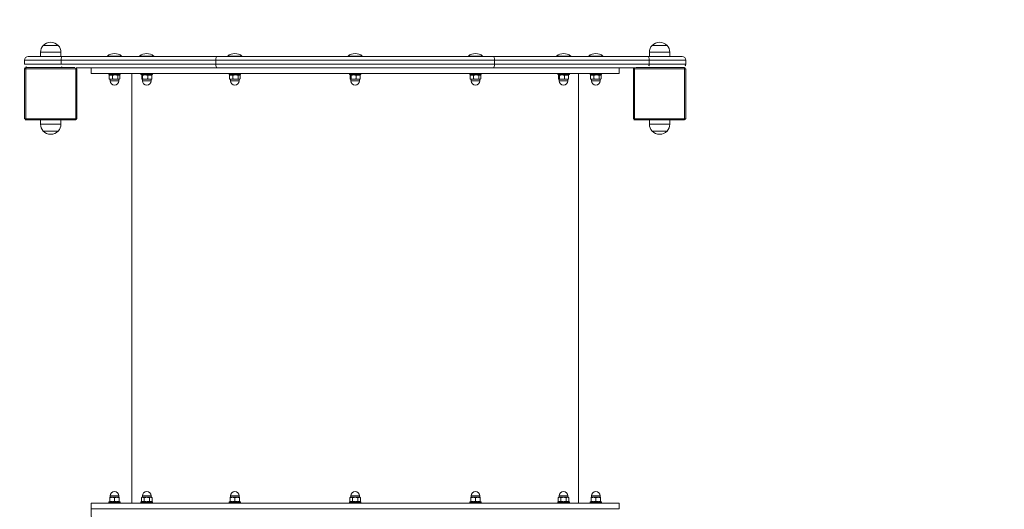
# Model space of a CAD drawing. Header units: feet. Extents: x 7493042 to 7493387, y 5986509 to 5986725.
# Tile 54 of 73: x 7493352.49 to 7493354.187, y 5986529.488 to 5986530.331. Entities that reach past the tile are written whole.
import ezdxf

# ---------------------------------------------------------------- set-up
doc = ezdxf.new("R2010")
doc.units = ezdxf.units.FT
doc.header["$MEASUREMENT"] = 0
doc.linetypes.add('ACAD_ISO03W100', pattern=[30, 12, -18])
doc.layers.add('_k_niewidoczna', color=72, linetype='CONTINUOUS', lineweight=9, plot=False)
for name, color, linetype, lineweight in [('_k_urzadzenia', 250, 'CONTINUOUS', 13), ('_k_widok', 7, 'CONTINUOUS', 18), ('_k_wymiar', 7, 'CONTINUOUS', 13)]:
    doc.layers.add(name, color=color, linetype=linetype, lineweight=lineweight)
doc.styles.add('GENERATED_STYLE_1', font='MS Gothic.ttf')

# ---------------------------------------------------------------- blocks, each defined once
blk = doc.blocks.new('3009EPZ')
at = {"layer": '_k_niewidoczna', "color": 1, "lineweight": 20, "insert": (-3.1656, -0.2128), "char_height": 0.24, "width": 11.634443, "attachment_point": 1, "line_spacing_factor": 1.55, "style": 'GENERATED_STYLE_1', "bg_fill": 2}
blk.add_mtext('\\A1;{\\f@MS Gothic|b0|i0|c238|p49;\\C256;\\P\\pi-0.24,l0.24,t0.24,1.2;^I^I3009EPZ\\P\\pi-0.96,l0.96,t0.96,1.2;^I}', dxfattribs=at)
blk = doc.blocks.new('42221')
at = {"layer": '_k_urzadzenia', "lineweight": 13}
for p, q in [((-1.6339, 1.1382), (-1.6339, 1.052)), ((-1.5457, 1.1402), (-1.6319, 1.1402)), ((-1.6319, 1.052), (-1.6319, 1.1382)), ((-1.6319, 1.1382), (-1.5457, 1.1382)), ((-1.5457, 1.1382), (-1.5457, 1.052)), ((-1.5437, 1.0535), (-1.5437, 1.1382)), ((-1.5378, 1.1401), (-1.5378, 1.077)), ((-1.5308, 1.1401), (-1.5378, 1.1401)), ((-1.5308, 1.077), (-1.5308, 1.1401)), ((-1.5248, 1.1341), (-1.5248, 1.0748)), ((-1.653, 1.0821), (-1.653, 1.1081)), ((-1.6413, 1.1126), (-1.6413, 1.0776)), ((-1.6339, 1.1126), (-1.6413, 1.1126)), ((-1.5248, 1.1126), (-1.5173, 1.1126)), ((-1.5173, 1.0776), (-1.5173, 1.1126)), ((-1.5056, 1.1081), (-1.5056, 1.0821)), ((-1.6339, 1.0776), (-1.6413, 1.0776)), ((-1.5378, 0.8103), (-1.5378, 1.077)), ((-1.5308, 1.077), (-1.5378, 1.077)), ((-1.5308, 1.077), (-1.5308, 0.8103)), ((-1.5248, 1.0776), (-1.5173, 1.0776)), ((-1.5248, 0.8081), (-1.5248, 1.0748)), ((-1.5457, 1.052), (-1.6319, 1.052)), ((-1.6319, 1.05), (-1.5457, 1.05)), ((-1.5438, 1.0514), (-1.5438, 0.8081)), ((-2.3038, 0.1151), (-2.3038, 1.0251)), ((-2.3038, 1.0251), (-2.3038, 0.1151)), ((-2.2938, 1.0251), (-2.3038, 1.0251)), ((-2.2938, 1.0251), (-2.2938, 0.1151)), ((-1.5538, 0.1151), (-1.5538, 1.0251)), ((-1.5438, 1.0251), (-1.5538, 1.0251)), ((-2.2938, 0.9946), (-2.2933, 0.9951)), ((-2.2933, 0.9951), (-2.2933, 0.9751)), ((-2.2933, 0.9951), (-2.2918, 0.9951)), ((-2.2918, 0.9951), (-2.2918, 0.9751)), ((-2.2918, 0.9924), (-2.2914, 0.9931)), ((-2.2907, 0.9931), (-2.2845, 0.9931)), ((-2.2907, 0.9851), (-2.2845, 0.9851)), ((-2.2838, 0.9891), (-2.2838, 0.9931)), ((-2.2838, 0.9926), (-2.2813, 0.9926)), ((-2.2838, 0.9811), (-2.2838, 0.9891)), ((-2.2813, 0.9776), (-2.2813, 0.9926)), ((-1.5663, 0.9926), (-1.5663, 0.9776)), ((-1.5638, 0.9926), (-1.5663, 0.9926)), ((-1.5638, 0.9931), (-1.5635, 0.9936)), ((-1.5638, 0.9931), (-1.5638, 0.9926)), ((-1.5638, 0.9926), (-1.5638, 0.9865)), ((-1.5638, 0.9865), (-1.5638, 0.9789)), ((-1.5569, 0.9942), (-1.5631, 0.9942)), ((-1.5569, 0.991), (-1.5631, 0.991)), ((-1.5558, 0.9924), (-1.5565, 0.9936)), ((-1.5558, 0.9751), (-1.5558, 0.9951)), ((-1.5543, 0.9951), (-1.5558, 0.9951)), ((-1.5543, 0.9751), (-1.5543, 0.9951)), ((-1.5538, 0.9946), (-1.5543, 0.9951)), ((-1.5239, 0.9974), (-1.5248, 0.9974)), ((-1.5239, 0.9974), (-1.5239, 0.9728)), ((-2.2938, 0.9756), (-2.2933, 0.9751)), ((-2.2933, 0.9751), (-2.2918, 0.9751)), ((-2.2918, 0.9778), (-2.2914, 0.9771)), ((-2.2907, 0.9771), (-2.2845, 0.9771)), ((-2.2838, 0.9771), (-2.2838, 0.9811)), ((-2.2838, 0.9776), (-2.2813, 0.9776)), ((-1.5638, 0.9776), (-1.5663, 0.9776)), ((-1.5638, 0.9789), (-1.5638, 0.9771)), ((-1.5638, 0.9771), (-1.5635, 0.9766)), ((-1.5569, 0.9819), (-1.5631, 0.9819)), ((-1.5569, 0.976), (-1.5631, 0.976)), ((-1.5558, 0.9778), (-1.5565, 0.9766)), ((-1.5543, 0.9751), (-1.5558, 0.9751)), ((-1.5538, 0.9756), (-1.5543, 0.9751)), ((-1.5239, 0.9728), (-1.5248, 0.9728)), ((-1.5538, 0.9551), (-2.2938, 0.9551)), ((-2.2938, 0.939), (-2.2933, 0.9395)), ((-2.2933, 0.9395), (-2.2933, 0.9195)), ((-2.2933, 0.9395), (-2.2918, 0.9395)), ((-2.2918, 0.9395), (-2.2918, 0.9195)), ((-2.2918, 0.9368), (-2.2907, 0.9387)), ((-2.2907, 0.9387), (-2.2845, 0.9387)), ((-2.2907, 0.9341), (-2.2845, 0.9341)), ((-2.2838, 0.9375), (-2.2845, 0.9387)), ((-2.2838, 0.9364), (-2.2838, 0.9375)), ((-2.2838, 0.937), (-2.2813, 0.937)), ((-2.2838, 0.9295), (-2.2838, 0.9364)), ((-2.2813, 0.922), (-2.2813, 0.937)), ((-1.5663, 0.937), (-1.5663, 0.922)), ((-1.5638, 0.937), (-1.5663, 0.937)), ((-1.5638, 0.9375), (-1.5637, 0.9376)), ((-1.5638, 0.9375), (-1.5638, 0.9346)), ((-1.5638, 0.9346), (-1.5638, 0.9267)), ((-1.5569, 0.9382), (-1.5631, 0.9382)), ((-1.5558, 0.9368), (-1.5563, 0.9376)), ((-1.5558, 0.9195), (-1.5558, 0.9395)), ((-1.5543, 0.9395), (-1.5558, 0.9395)), ((-1.5543, 0.9195), (-1.5543, 0.9395)), ((-1.5538, 0.939), (-1.5543, 0.9395)), ((-1.5239, 0.9418), (-1.5248, 0.9418)), ((-1.5239, 0.9418), (-1.5239, 0.9172)), ((-2.2938, 0.92), (-2.2933, 0.9195)), ((-2.2933, 0.9195), (-2.2918, 0.9195)), ((-2.2918, 0.9222), (-2.2907, 0.9203)), ((-2.2907, 0.9249), (-2.2845, 0.9249)), ((-2.2907, 0.9203), (-2.2845, 0.9203)), ((-2.2838, 0.9215), (-2.2845, 0.9203)), ((-2.2838, 0.9226), (-2.2838, 0.9295)), ((-2.2838, 0.9215), (-2.2838, 0.9226)), ((-2.2838, 0.922), (-2.2813, 0.922)), ((-1.5638, 0.922), (-1.5663, 0.922)), ((-1.5638, 0.9267), (-1.5638, 0.9216)), ((-1.5638, 0.9216), (-1.5638, 0.9215)), ((-1.5638, 0.9215), (-1.5637, 0.9214)), ((-1.5569, 0.9311), (-1.5631, 0.9311)), ((-1.5569, 0.9224), (-1.5631, 0.9224)), ((-1.5569, 0.9208), (-1.5631, 0.9208)), ((-1.5558, 0.9222), (-1.5563, 0.9214)), ((-1.5543, 0.9195), (-1.5558, 0.9195)), ((-1.5538, 0.92), (-1.5543, 0.9195)), ((-1.5239, 0.9172), (-1.5248, 0.9172)), ((-1.5438, 0.3321), (-1.5438, 0.8081)), ((-1.5378, 0.8103), (-1.5378, 0.3299)), ((-1.5308, 0.8103), (-1.5378, 0.8103)), ((-1.5308, 0.3299), (-1.5308, 0.8103)), ((-1.5248, 0.8081), (-1.5248, 0.3321)), ((-2.2938, 0.7871), (-2.2933, 0.7876)), ((-2.2933, 0.7876), (-2.2933, 0.7676)), ((-2.2933, 0.7876), (-2.2918, 0.7876)), ((-2.2918, 0.7876), (-2.2918, 0.7676)), ((-2.2918, 0.7849), (-2.2914, 0.7856)), ((-2.2907, 0.7856), (-2.2845, 0.7856)), ((-2.2838, 0.7816), (-2.2838, 0.7856)), ((-2.2838, 0.7851), (-2.2813, 0.7851)), ((-2.2838, 0.7736), (-2.2838, 0.7816)), ((-2.2813, 0.7701), (-2.2813, 0.7851)), ((-1.5663, 0.7851), (-1.5663, 0.7701)), ((-1.5638, 0.7851), (-1.5663, 0.7851)), ((-1.5638, 0.7856), (-1.5635, 0.7861)), ((-1.5638, 0.7856), (-1.5638, 0.7851)), ((-1.5638, 0.7851), (-1.5638, 0.779)), ((-1.5569, 0.7867), (-1.5631, 0.7867)), ((-1.5569, 0.7835), (-1.5631, 0.7835)), ((-1.5558, 0.7849), (-1.5565, 0.7861)), ((-1.5558, 0.7676), (-1.5558, 0.7876)), ((-1.5543, 0.7876), (-1.5558, 0.7876)), ((-1.5543, 0.7676), (-1.5543, 0.7876)), ((-1.5538, 0.7871), (-1.5543, 0.7876)), ((-1.5239, 0.7899), (-1.5248, 0.7899)), ((-1.5239, 0.7899), (-1.5239, 0.7653)), ((-2.2938, 0.7681), (-2.2933, 0.7676)), ((-2.2933, 0.7676), (-2.2918, 0.7676)), ((-2.2918, 0.7703), (-2.2914, 0.7696)), ((-2.2907, 0.7776), (-2.2845, 0.7776)), ((-2.2907, 0.7696), (-2.2845, 0.7696)), ((-2.2838, 0.7696), (-2.2838, 0.7736)), ((-2.2838, 0.7701), (-2.2813, 0.7701)), ((-1.5638, 0.7701), (-1.5663, 0.7701)), ((-1.5638, 0.779), (-1.5638, 0.7714)), ((-1.5638, 0.7714), (-1.5638, 0.7696)), ((-1.5638, 0.7696), (-1.5635, 0.7691)), ((-1.5569, 0.7744), (-1.5631, 0.7744)), ((-1.5569, 0.7685), (-1.5631, 0.7685)), ((-1.5558, 0.7703), (-1.5565, 0.7691)), ((-1.5543, 0.7676), (-1.5558, 0.7676)), ((-1.5538, 0.7681), (-1.5543, 0.7676)), ((-1.5239, 0.7653), (-1.5248, 0.7653)), ((-2.2938, 0.5796), (-2.2933, 0.5801)), ((-2.2933, 0.5801), (-2.2933, 0.5601)), ((-2.2933, 0.5801), (-2.2918, 0.5801)), ((-2.2918, 0.5801), (-2.2918, 0.5601)), ((-2.2918, 0.5774), (-2.2907, 0.5793)), ((-2.2907, 0.5793), (-2.2845, 0.5793)), ((-2.2838, 0.5781), (-2.2845, 0.5793)), ((-2.2838, 0.577), (-2.2838, 0.5781)), ((-2.2838, 0.5776), (-2.2813, 0.5776)), ((-2.2813, 0.5626), (-2.2813, 0.5776)), ((-1.5663, 0.5776), (-1.5663, 0.5626)), ((-1.5638, 0.5776), (-1.5663, 0.5776)), ((-1.5638, 0.5781), (-1.5637, 0.5782)), ((-1.5638, 0.5781), (-1.5638, 0.5752)), ((-1.5569, 0.5788), (-1.5631, 0.5788)), ((-1.5558, 0.5774), (-1.5563, 0.5782)), ((-1.5558, 0.5601), (-1.5558, 0.5801)), ((-1.5543, 0.5801), (-1.5558, 0.5801)), ((-1.5543, 0.5601), (-1.5543, 0.5801)), ((-1.5538, 0.5796), (-1.5543, 0.5801)), ((-1.5239, 0.5824), (-1.5248, 0.5824)), ((-1.5239, 0.5824), (-1.5239, 0.5578)), ((-2.2938, 0.5606), (-2.2933, 0.5601)), ((-2.2918, 0.5628), (-2.2907, 0.5609)), ((-2.2907, 0.5747), (-2.2845, 0.5747)), ((-2.2907, 0.5655), (-2.2845, 0.5655)), ((-2.2907, 0.5609), (-2.2845, 0.5609)), ((-2.2838, 0.5621), (-2.2845, 0.5609)), ((-2.2838, 0.5701), (-2.2838, 0.577)), ((-2.2838, 0.5632), (-2.2838, 0.5701)), ((-2.2838, 0.5621), (-2.2838, 0.5632)), ((-2.2838, 0.5626), (-2.2813, 0.5626)), ((-1.5638, 0.5626), (-1.5663, 0.5626)), ((-1.5638, 0.5752), (-1.5638, 0.5673)), ((-1.5638, 0.5673), (-1.5638, 0.5622)), ((-1.5638, 0.5622), (-1.5638, 0.5621)), ((-1.5638, 0.5621), (-1.5637, 0.562)), ((-1.5569, 0.5717), (-1.5631, 0.5717)), ((-1.5569, 0.563), (-1.5631, 0.563)), ((-1.5569, 0.5614), (-1.5631, 0.5614)), ((-1.5558, 0.5628), (-1.5563, 0.562)), ((-1.5538, 0.5606), (-1.5543, 0.5601)), ((-2.2933, 0.5601), (-2.2918, 0.5601)), ((-1.5543, 0.5601), (-1.5558, 0.5601)), ((-1.5239, 0.5578), (-1.5248, 0.5578)), ((-1.5239, 0.3749), (-1.5248, 0.3749)), ((-1.5239, 0.3749), (-1.5239, 0.3503)), ((-2.2938, 0.3721), (-2.2933, 0.3726)), ((-2.2933, 0.3726), (-2.2933, 0.3526)), ((-2.2933, 0.3726), (-2.2918, 0.3726)), ((-2.2918, 0.3726), (-2.2918, 0.3526)), ((-2.2918, 0.3699), (-2.2914, 0.3706)), ((-2.2907, 0.3706), (-2.2845, 0.3706)), ((-2.2907, 0.3626), (-2.2845, 0.3626)), ((-2.2838, 0.3666), (-2.2838, 0.3706)), ((-2.2838, 0.3701), (-2.2813, 0.3701)), ((-2.2838, 0.3586), (-2.2838, 0.3666)), ((-2.2838, 0.3546), (-2.2838, 0.3586)), ((-2.2813, 0.3551), (-2.2813, 0.3701)), ((-1.5663, 0.3701), (-1.5663, 0.3551)), ((-1.5638, 0.3701), (-1.5663, 0.3701)), ((-1.5638, 0.3706), (-1.5635, 0.3711)), ((-1.5638, 0.3706), (-1.5638, 0.3701)), ((-1.5638, 0.3701), (-1.5638, 0.364)), ((-1.5638, 0.364), (-1.5638, 0.3564)), ((-1.5569, 0.3717), (-1.5631, 0.3717)), ((-1.5569, 0.3685), (-1.5631, 0.3685)), ((-1.5569, 0.3594), (-1.5631, 0.3594)), ((-1.5558, 0.3699), (-1.5565, 0.3711)), ((-1.5558, 0.3526), (-1.5558, 0.3726)), ((-1.5543, 0.3726), (-1.5558, 0.3726)), ((-1.5543, 0.3526), (-1.5543, 0.3726)), ((-1.5538, 0.3721), (-1.5543, 0.3726)), ((-2.2938, 0.3531), (-2.2933, 0.3526)), ((-2.2933, 0.3526), (-2.2918, 0.3526)), ((-2.2918, 0.3553), (-2.2914, 0.3546)), ((-2.2907, 0.3546), (-2.2845, 0.3546)), ((-2.2838, 0.3551), (-2.2813, 0.3551)), ((-1.5638, 0.3551), (-1.5663, 0.3551)), ((-1.5638, 0.3564), (-1.5638, 0.3546)), ((-1.5638, 0.3546), (-1.5635, 0.3541)), ((-1.5569, 0.3535), (-1.5631, 0.3535)), ((-1.5558, 0.3553), (-1.5565, 0.3541)), ((-1.5543, 0.3526), (-1.5558, 0.3526)), ((-1.5538, 0.3531), (-1.5543, 0.3526)), ((-1.5239, 0.3503), (-1.5248, 0.3503)), ((-1.5438, 0.3321), (-1.5438, 0.0888)), ((-1.5378, 0.0632), (-1.5378, 0.3299)), ((-1.5378, 0.3299), (-1.5308, 0.3299)), ((-1.5308, 0.3299), (-1.5308, 0.0632)), ((-1.5248, 0.0654), (-1.5248, 0.3321)), ((-1.5239, 0.223), (-1.5248, 0.223)), ((-1.5239, 0.223), (-1.5239, 0.1984)), ((-2.2938, 0.2202), (-2.2933, 0.2207)), ((-2.2933, 0.2207), (-2.2933, 0.2007)), ((-2.2933, 0.2207), (-2.2918, 0.2207)), ((-2.2918, 0.2207), (-2.2918, 0.2007)), ((-2.2918, 0.218), (-2.2907, 0.2199)), ((-2.2907, 0.2199), (-2.2845, 0.2199)), ((-2.2907, 0.2153), (-2.2845, 0.2153)), ((-2.2907, 0.2061), (-2.2845, 0.2061)), ((-2.2838, 0.2187), (-2.2845, 0.2199)), ((-2.2838, 0.2176), (-2.2838, 0.2187)), ((-2.2838, 0.2182), (-2.2813, 0.2182)), ((-2.2838, 0.2107), (-2.2838, 0.2176)), ((-2.2838, 0.2038), (-2.2838, 0.2107)), ((-2.2838, 0.2027), (-2.2838, 0.2038)), ((-2.2813, 0.2032), (-2.2813, 0.2182)), ((-1.5663, 0.2182), (-1.5663, 0.2032)), ((-1.5638, 0.2182), (-1.5663, 0.2182)), ((-1.5638, 0.2187), (-1.5637, 0.2188)), ((-1.5638, 0.2187), (-1.5638, 0.2158)), ((-1.5638, 0.2158), (-1.5638, 0.2079)), ((-1.5638, 0.2079), (-1.5638, 0.2028)), ((-1.5569, 0.2194), (-1.5631, 0.2194)), ((-1.5569, 0.2123), (-1.5631, 0.2123)), ((-1.5558, 0.218), (-1.5563, 0.2188)), ((-1.5558, 0.2007), (-1.5558, 0.2207)), ((-1.5543, 0.2207), (-1.5558, 0.2207)), ((-1.5543, 0.2007), (-1.5543, 0.2207)), ((-1.5538, 0.2202), (-1.5543, 0.2207)), ((-2.2938, 0.2012), (-2.2933, 0.2007)), ((-2.2933, 0.2007), (-2.2918, 0.2007)), ((-2.2918, 0.2034), (-2.2907, 0.2015)), ((-2.2907, 0.2015), (-2.2845, 0.2015)), ((-2.2838, 0.2027), (-2.2845, 0.2015)), ((-2.2838, 0.2032), (-2.2813, 0.2032)), ((-1.5638, 0.2032), (-1.5663, 0.2032)), ((-1.5638, 0.2028), (-1.5638, 0.2027)), ((-1.5638, 0.2027), (-1.5637, 0.2026)), ((-1.5569, 0.2036), (-1.5631, 0.2036)), ((-1.5569, 0.202), (-1.5631, 0.202)), ((-1.5558, 0.2034), (-1.5563, 0.2026)), ((-1.5543, 0.2007), (-1.5558, 0.2007)), ((-1.5538, 0.2012), (-1.5543, 0.2007)), ((-1.5239, 0.1984), (-1.5248, 0.1984)), ((-1.5538, 0.1851), (-2.2938, 0.1851)), ((-2.2938, 0.1646), (-2.2933, 0.1651)), ((-2.2933, 0.1651), (-2.2933, 0.1451)), ((-2.2933, 0.1651), (-2.2918, 0.1651)), ((-2.2918, 0.1651), (-2.2918, 0.1451)), ((-2.2918, 0.1624), (-2.2914, 0.1631)), ((-2.2907, 0.1631), (-2.2845, 0.1631)), ((-2.2907, 0.1551), (-2.2845, 0.1551)), ((-2.2838, 0.1591), (-2.2838, 0.1631)), ((-2.2838, 0.1626), (-2.2813, 0.1626)), ((-2.2838, 0.1511), (-2.2838, 0.1591)), ((-2.2813, 0.1476), (-2.2813, 0.1626)), ((-1.5663, 0.1626), (-1.5663, 0.1476)), ((-1.5638, 0.1626), (-1.5663, 0.1626)), ((-1.5638, 0.1631), (-1.5635, 0.1636)), ((-1.5638, 0.1631), (-1.5638, 0.1626)), ((-1.5638, 0.1626), (-1.5638, 0.1565)), ((-1.5638, 0.1565), (-1.5638, 0.1489)), ((-1.5569, 0.1642), (-1.5631, 0.1642)), ((-1.5569, 0.161), (-1.5631, 0.161)), ((-1.5558, 0.1624), (-1.5565, 0.1636)), ((-1.5558, 0.1451), (-1.5558, 0.1651)), ((-1.5543, 0.1651), (-1.5558, 0.1651)), ((-1.5543, 0.1451), (-1.5543, 0.1651)), ((-1.5538, 0.1646), (-1.5543, 0.1651)), ((-1.5239, 0.1674), (-1.5248, 0.1674)), ((-1.5239, 0.1674), (-1.5239, 0.1428)), ((-2.2938, 0.1456), (-2.2933, 0.1451)), ((-2.2933, 0.1451), (-2.2918, 0.1451)), ((-2.2918, 0.1478), (-2.2914, 0.1471)), ((-2.2907, 0.1471), (-2.2845, 0.1471)), ((-2.2838, 0.1471), (-2.2838, 0.1511)), ((-2.2838, 0.1476), (-2.2813, 0.1476)), ((-1.5638, 0.1476), (-1.5663, 0.1476)), ((-1.5638, 0.1489), (-1.5638, 0.1471)), ((-1.5638, 0.1471), (-1.5635, 0.1466)), ((-1.5569, 0.1519), (-1.5631, 0.1519)), ((-1.5569, 0.146), (-1.5631, 0.146)), ((-1.5558, 0.1478), (-1.5565, 0.1466)), ((-1.5543, 0.1451), (-1.5558, 0.1451)), ((-1.5538, 0.1456), (-1.5543, 0.1451)), ((-1.5239, 0.1428), (-1.5248, 0.1428)), ((-2.2938, 0.1151), (-2.3038, 0.1151)), ((-1.5438, 0.1151), (-1.5538, 0.1151)), ((-1.6339, 0.0882), (-1.6339, 0.002)), ((-1.5457, 0.0902), (-1.6319, 0.0902)), ((-1.6319, 0.002), (-1.6319, 0.0882)), ((-1.6319, 0.0882), (-1.5457, 0.0882)), ((-1.5457, 0.0882), (-1.5457, 0.002)), ((-1.5437, 0.002), (-1.5437, 0.0867)), ((-1.653, 0.0321), (-1.653, 0.0581)), ((-1.6413, 0.0626), (-1.6413, 0.0276)), ((-1.6339, 0.0626), (-1.6413, 0.0626)), ((-1.5378, 0.0632), (-1.5378, 0.0001)), ((-1.5308, 0.0632), (-1.5378, 0.0632)), ((-1.5308, 0.0001), (-1.5308, 0.0632)), ((-1.5248, 0.0654), (-1.5248, 0.0061)), ((-1.5248, 0.0626), (-1.5173, 0.0626)), ((-1.5173, 0.0276), (-1.5173, 0.0626)), ((-1.5056, 0.0581), (-1.5056, 0.0321)), ((-1.6339, 0.0276), (-1.6413, 0.0276)), ((-1.5248, 0.0276), (-1.5173, 0.0276)), ((-1.5457, 0.002), (-1.6319, 0.002)), ((-1.6319, 0), (-1.5457, 0)), ((-1.5308, 0.0001), (-1.5378, 0.0001))]:
    blk.add_line(p, q, dxfattribs=at)
for centre, radius, start, end in [((-1.6319, 1.1382), 0.002, 90, 180), ((-1.5457, 1.1382), 0.002, 0, 90), ((-1.5378, 1.1341), 0.006, 90, 169.5247), ((-1.5308, 1.1341), 0.006, 0, 90), ((-1.6411, 1.0951), 0.0175, 132.9811, 227.0189), ((-1.6413, 1.0951), 0.0175, 90, 132.0246), ((-1.5173, 1.0951), 0.0175, 47.9754, 90), ((-1.5175, 1.0951), 0.0175, 312.9811, 47.0189), ((-1.6413, 1.0951), 0.0175, 227.9754, 270), ((-1.5173, 1.0951), 0.0175, 270, 312.0246), ((-1.6319, 1.052), 0.002, 180, 270), ((-1.5457, 1.052), 0.002, 270, 342.5616), ((-2.2813, 0.9851), 0.0075, 270, 90), ((-1.5663, 0.9851), 0.0075, 90, 270), ((-1.5386, 0.9851), 0.0192, 320.0643, 39.9357), ((-2.2813, 0.9295), 0.0075, 270, 90), ((-1.5663, 0.9295), 0.0075, 90, 270), ((-1.5386, 0.9295), 0.0192, 320.0643, 39.9357), ((-2.2813, 0.7776), 0.0075, 270, 90), ((-1.5663, 0.7776), 0.0075, 90, 270), ((-1.5386, 0.7776), 0.0192, 320.0643, 39.9357), ((-2.2813, 0.5701), 0.0075, 270, 90), ((-1.5663, 0.5701), 0.0075, 90, 270), ((-1.5386, 0.5701), 0.0192, 320.0643, 39.9357), ((-1.5386, 0.3626), 0.0192, 320.0643, 39.9357), ((-2.2813, 0.3626), 0.0075, 270, 90), ((-1.5663, 0.3626), 0.0075, 90, 270), ((-1.5386, 0.2107), 0.0192, 320.0643, 39.9357), ((-2.2813, 0.2107), 0.0075, 270, 90), ((-1.5663, 0.2107), 0.0075, 90, 270), ((-2.2813, 0.1551), 0.0075, 270, 90), ((-1.5663, 0.1551), 0.0075, 90, 270), ((-1.5386, 0.1551), 0.0192, 320.0643, 39.9357), ((-2.3038, 1.4316), 1.3165, 269.3407, 270), ((-1.6319, 0.0882), 0.002, 90, 180), ((-1.5457, 0.0882), 0.002, 17.4384, 90), ((-1.6411, 0.0451), 0.0175, 132.9811, 227.0189), ((-1.6413, 0.0451), 0.0175, 90, 132.0246), ((-1.5173, 0.0451), 0.0175, 47.9754, 90), ((-1.5175, 0.0451), 0.0175, 312.9811, 47.0189), ((-1.6413, 0.0451), 0.0175, 227.9754, 270), ((-1.5173, 0.0451), 0.0175, 270, 312.0246), ((-1.6319, 0.002), 0.002, 180, 270), ((-1.5457, 0.002), 0.002, 270, 0), ((-1.5378, 0.0061), 0.006, 190.4753, 270), ((-1.5308, 0.0061), 0.006, 270, 0)]:
    blk.add_arc(centre, radius, start, end, dxfattribs=at)
for centre, major_axis, start_param, end_param in [((-1.5378, 1.0748), (-0.006, 0), 4.712389, 6.100357), ((-1.5308, 1.0748), (0.006, 0), 0, 1.570796), ((-1.5378, 0.8081), (-0.006, 0), 4.712389, 6.283185), ((-1.5308, 0.8081), (0.006, 0), 0, 1.570796), ((-1.5378, 0.3321), (-0.006, 0), 0, 1.570796), ((-1.5308, 0.3321), (0.006, 0), 4.712389, 6.283185), ((-1.5378, 0.0654), (-0.006, 0), 0.182829, 1.570796), ((-1.5308, 0.0654), (0.006, 0), 4.712389, 6.283185)]:
    blk.add_ellipse(centre, major_axis=major_axis, ratio=0.369489, start_param=start_param, end_param=end_param, dxfattribs=at)
for points, knots in [([(-1.6339, 1.1382), (-1.6339, 1.1382), (-1.6339, 1.1382), (-1.6336, 1.1382), (-1.6334, 1.1382), (-1.6331, 1.1382), (-1.6327, 1.1382), (-1.6324, 1.1382), (-1.6322, 1.1382), (-1.6319, 1.1382)], [-1, -1, -1, -1, -0.632615, -0.632615, -0.632615, -0.256144, -0.256144, -0.256144, 0, 0, 0, 0]), ([(-1.6319, 1.1382), (-1.6319, 1.1385), (-1.6319, 1.1387), (-1.6319, 1.139), (-1.6319, 1.1394), (-1.6319, 1.1397), (-1.6319, 1.14), (-1.6319, 1.1402), (-1.6319, 1.1402), (-1.6319, 1.1402)], [0, 0, 0, 0, 0.256144, 0.256144, 0.256144, 0.632615, 0.632615, 0.632615, 1, 1, 1, 1]), ([(-1.5457, 1.1402), (-1.5457, 1.1402), (-1.5457, 1.1402), (-1.5457, 1.14), (-1.5457, 1.1397), (-1.5457, 1.1394), (-1.5457, 1.139), (-1.5457, 1.1387), (-1.5457, 1.1385), (-1.5457, 1.1382)], [-1, -1, -1, -1, -0.632615, -0.632615, -0.632615, -0.256144, -0.256144, -0.256144, 0, 0, 0, 0]), ([(-1.5457, 1.1382), (-1.5454, 1.1382), (-1.5452, 1.1382), (-1.5449, 1.1382), (-1.5445, 1.1382), (-1.5441, 1.1382), (-1.5439, 1.1382), (-1.5437, 1.1382), (-1.5437, 1.1382), (-1.5437, 1.1382)], [0, 0, 0, 0, 0.256144, 0.256144, 0.256144, 0.632615, 0.632615, 0.632615, 1, 1, 1, 1]), ([(-1.6319, 1.052), (-1.6322, 1.052), (-1.6324, 1.052), (-1.6327, 1.052), (-1.6331, 1.052), (-1.6334, 1.052), (-1.6336, 1.052), (-1.6339, 1.052), (-1.6339, 1.052), (-1.6339, 1.052)], [0, 0, 0, 0, 0.256144, 0.256144, 0.256144, 0.632615, 0.632615, 0.632615, 1, 1, 1, 1]), ([(-1.6319, 1.05), (-1.6319, 1.05), (-1.6319, 1.05), (-1.6319, 1.0502), (-1.6319, 1.0505), (-1.6319, 1.0508), (-1.6319, 1.0512), (-1.6319, 1.0515), (-1.6319, 1.0517), (-1.6319, 1.052)], [-1, -1, -1, -1, -0.632615, -0.632615, -0.632615, -0.256144, -0.256144, -0.256144, 0, 0, 0, 0]), ([(-1.5457, 1.052), (-1.5457, 1.0517), (-1.5457, 1.0515), (-1.5457, 1.0512), (-1.5457, 1.0508), (-1.5457, 1.0505), (-1.5457, 1.0502), (-1.5457, 1.05), (-1.5457, 1.05), (-1.5457, 1.05)], [0, 0, 0, 0, 0.256144, 0.256144, 0.256144, 0.632615, 0.632615, 0.632615, 1, 1, 1, 1]), ([(-1.5437, 1.052), (-1.5437, 1.052), (-1.5438, 1.052), (-1.5439, 1.052), (-1.5441, 1.052), (-1.5445, 1.052), (-1.5449, 1.052), (-1.5452, 1.052), (-1.5454, 1.052), (-1.5457, 1.052)], [-0.8483612, -0.8483612, -0.8483612, -0.8483612, -0.6326151, -0.6326151, -0.6326151, -0.2561445, -0.2561445, -0.2561445, 0, 0, 0, 0]), ([(-1.6339, 0.0882), (-1.6339, 0.0882), (-1.6339, 0.0882), (-1.6336, 0.0882), (-1.6334, 0.0882), (-1.6331, 0.0882), (-1.6327, 0.0882), (-1.6324, 0.0882), (-1.6322, 0.0882), (-1.6319, 0.0882)], [-1, -1, -1, -1, -0.632615, -0.632615, -0.632615, -0.256144, -0.256144, -0.256144, 0, 0, 0, 0]), ([(-1.6319, 0.0882), (-1.6319, 0.0885), (-1.6319, 0.0887), (-1.6319, 0.089), (-1.6319, 0.0894), (-1.6319, 0.0897), (-1.6319, 0.09), (-1.6319, 0.0902), (-1.6319, 0.0902), (-1.6319, 0.0902)], [0, 0, 0, 0, 0.256144, 0.256144, 0.256144, 0.632615, 0.632615, 0.632615, 1, 1, 1, 1]), ([(-1.5457, 0.0902), (-1.5457, 0.0902), (-1.5457, 0.0902), (-1.5457, 0.09), (-1.5457, 0.0897), (-1.5457, 0.0894), (-1.5457, 0.089), (-1.5457, 0.0887), (-1.5457, 0.0885), (-1.5457, 0.0882)], [-1, -1, -1, -1, -0.632615, -0.632615, -0.632615, -0.256144, -0.256144, -0.256144, 0, 0, 0, 0]), ([(-1.5457, 0.0882), (-1.5454, 0.0882), (-1.5452, 0.0882), (-1.5449, 0.0882), (-1.5445, 0.0882), (-1.5441, 0.0882), (-1.5439, 0.0882), (-1.5438, 0.0882), (-1.5437, 0.0882), (-1.5437, 0.0882)], [0, 0, 0, 0, 0.2561445, 0.2561445, 0.2561445, 0.6326151, 0.6326151, 0.6326151, 0.8483612, 0.8483612, 0.8483612, 0.8483612]), ([(-1.6319, 0.002), (-1.6322, 0.002), (-1.6324, 0.002), (-1.6327, 0.002), (-1.6331, 0.002), (-1.6334, 0.002), (-1.6336, 0.002), (-1.6339, 0.002), (-1.6339, 0.002), (-1.6339, 0.002)], [0, 0, 0, 0, 0.256144, 0.256144, 0.256144, 0.632615, 0.632615, 0.632615, 1, 1, 1, 1]), ([(-1.6319, 0), (-1.6319, 0), (-1.6319, 0), (-1.6319, 0.0002), (-1.6319, 0.0005), (-1.6319, 0.0008), (-1.6319, 0.0012), (-1.6319, 0.0015), (-1.6319, 0.0017), (-1.6319, 0.002)], [-1, -1, -1, -1, -0.632615, -0.632615, -0.632615, -0.256144, -0.256144, -0.256144, 0, 0, 0, 0]), ([(-1.5457, 0.002), (-1.5457, 0.0017), (-1.5457, 0.0015), (-1.5457, 0.0012), (-1.5457, 0.0008), (-1.5457, 0.0005), (-1.5457, 0.0002), (-1.5457, 0), (-1.5457, 0), (-1.5457, 0)], [0, 0, 0, 0, 0.256144, 0.256144, 0.256144, 0.632615, 0.632615, 0.632615, 1, 1, 1, 1]), ([(-1.5437, 0.002), (-1.5437, 0.002), (-1.5437, 0.002), (-1.5439, 0.002), (-1.5441, 0.002), (-1.5445, 0.002), (-1.5449, 0.002), (-1.5452, 0.002), (-1.5454, 0.002), (-1.5457, 0.002)], [-1, -1, -1, -1, -0.632615, -0.632615, -0.632615, -0.256144, -0.256144, -0.256144, 0, 0, 0, 0])]:
    blk.add_open_spline(points, degree=3, knots=knots, dxfattribs=at)
for points, weights in [([(-2.2907, 0.9931), (-2.292, 0.9891), (-2.2907, 0.9851)], [1, 1.15470053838, 1]), ([(-2.2914, 0.9931), (-2.2914, 0.9931), (-2.2907, 0.9931)], [1.07735026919, 1.07735026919, 1]), ([(-2.2907, 0.9851), (-2.292, 0.9811), (-2.2907, 0.9771)], [1, 1.15470053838, 1]), ([(-2.2845, 0.9931), (-2.2838, 0.9931), (-2.2838, 0.9931)], [1, 1.0379548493, 1]), ([(-2.2838, 0.9891), (-2.2838, 0.991), (-2.2845, 0.9931)], [1, 1.0379548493, 1]), ([(-2.2845, 0.9851), (-2.2838, 0.9872), (-2.2838, 0.9891)], [1, 1.0379548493, 1]), ([(-2.2838, 0.9811), (-2.2838, 0.983), (-2.2845, 0.9851)], [1, 1.0379548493, 1]), ([(-1.5631, 0.9942), (-1.5638, 0.9933), (-1.5638, 0.9926)], [1, 1.0379548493, 1]), ([(-1.5638, 0.9926), (-1.5638, 0.9919), (-1.5631, 0.991)], [1, 1.0379548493, 1]), ([(-1.5631, 0.991), (-1.5638, 0.9886), (-1.5638, 0.9865)], [1, 1.0379548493, 1]), ([(-1.5638, 0.9865), (-1.5638, 0.9843), (-1.5631, 0.9819)], [1, 1.0379548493, 1]), ([(-1.5569, 0.991), (-1.5556, 0.9926), (-1.5569, 0.9942)], [1, 1.15470053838, 1]), ([(-1.5569, 0.9819), (-1.5556, 0.9865), (-1.5569, 0.991)], [1, 1.15470053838, 1]), ([(-2.2907, 0.9771), (-2.2914, 0.9771), (-2.2914, 0.9771)], [1, 1.07735026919, 1.07735026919]), ([(-2.2845, 0.9771), (-2.2838, 0.9792), (-2.2838, 0.9811)], [1, 1.0379548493, 1]), ([(-2.2838, 0.9771), (-2.2838, 0.9771), (-2.2845, 0.9771)], [1, 1.0379548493, 1]), ([(-1.5631, 0.9819), (-1.5638, 0.9803), (-1.5638, 0.9789)], [1, 1.0379548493, 1]), ([(-1.5638, 0.9789), (-1.5638, 0.9776), (-1.5631, 0.976)], [1, 1.0379548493, 1]), ([(-1.5631, 0.976), (-1.5633, 0.9763), (-1.5635, 0.9766)], [1, 1.01294868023, 1.01706221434]), ([(-1.5569, 0.976), (-1.5556, 0.9789), (-1.5569, 0.9819)], [1, 1.15470053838, 1]), ([(-1.5565, 0.9766), (-1.5567, 0.9763), (-1.5569, 0.976)], [1.0429211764, 1.02574504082, 1]), ([(-2.2907, 0.9387), (-2.292, 0.9364), (-2.2907, 0.9341)], [1, 1.15470053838, 1]), ([(-2.2907, 0.9341), (-2.292, 0.9295), (-2.2907, 0.9249)], [1, 1.15470053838, 1]), ([(-2.2838, 0.9364), (-2.2838, 0.9375), (-2.2845, 0.9387)], [1, 1.0379548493, 1]), ([(-2.2845, 0.9341), (-2.2838, 0.9354), (-2.2838, 0.9364)], [1, 1.0379548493, 1]), ([(-2.2838, 0.9295), (-2.2838, 0.9316), (-2.2845, 0.9341)], [1, 1.0379548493, 1]), ([(-1.5631, 0.9382), (-1.5638, 0.9363), (-1.5638, 0.9346)], [1, 1.0379548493, 1]), ([(-1.5638, 0.9346), (-1.5638, 0.933), (-1.5631, 0.9311)], [1, 1.0379548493, 1]), ([(-1.5637, 0.9376), (-1.5636, 0.9379), (-1.5631, 0.9382)], [1.01622565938, 1.02620386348, 1]), ([(-1.5569, 0.9382), (-1.5564, 0.9379), (-1.5563, 0.9376)], [1, 1.05278204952, 1.06954683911]), ([(-1.5569, 0.9311), (-1.5556, 0.9346), (-1.5569, 0.9382)], [1, 1.15470053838, 1]), ([(-2.2907, 0.9249), (-2.292, 0.9226), (-2.2907, 0.9203)], [1, 1.15470053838, 1]), ([(-2.2845, 0.9249), (-2.2838, 0.9274), (-2.2838, 0.9295)], [1, 1.0379548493, 1]), ([(-2.2838, 0.9226), (-2.2838, 0.9236), (-2.2845, 0.9249)], [1, 1.0379548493, 1]), ([(-2.2845, 0.9203), (-2.2838, 0.9215), (-2.2838, 0.9226)], [1, 1.0379548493, 1]), ([(-1.5631, 0.9311), (-1.5638, 0.9287), (-1.5638, 0.9267)], [1, 1.0379548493, 1]), ([(-1.5638, 0.9267), (-1.5638, 0.9247), (-1.5631, 0.9224)], [1, 1.0379548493, 1]), ([(-1.5631, 0.9224), (-1.5638, 0.922), (-1.5638, 0.9216)], [1, 1.0379548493, 1]), ([(-1.5638, 0.9216), (-1.5638, 0.9213), (-1.5631, 0.9208)], [1, 1.0379548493, 1]), ([(-1.5569, 0.9224), (-1.5556, 0.9267), (-1.5569, 0.9311)], [1, 1.15470053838, 1]), ([(-1.5569, 0.9208), (-1.5556, 0.9216), (-1.5569, 0.9224)], [1, 1.15470053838, 1]), ([(-2.2907, 0.7856), (-2.292, 0.7816), (-2.2907, 0.7776)], [1, 1.15470053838, 1]), ([(-2.2914, 0.7856), (-2.2914, 0.7856), (-2.2907, 0.7856)], [1.07735026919, 1.07735026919, 1]), ([(-2.2838, 0.7816), (-2.2838, 0.7835), (-2.2845, 0.7856)], [1, 1.0379548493, 1]), ([(-2.2845, 0.7856), (-2.2838, 0.7856), (-2.2838, 0.7856)], [1, 1.0379548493, 1]), ([(-2.2845, 0.7776), (-2.2838, 0.7797), (-2.2838, 0.7816)], [1, 1.0379548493, 1]), ([(-1.5631, 0.7867), (-1.5638, 0.7858), (-1.5638, 0.7851)], [1, 1.0379548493, 1]), ([(-1.5638, 0.7851), (-1.5638, 0.7844), (-1.5631, 0.7835)], [1, 1.0379548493, 1]), ([(-1.5631, 0.7835), (-1.5638, 0.7811), (-1.5638, 0.779)], [1, 1.0379548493, 1]), ([(-1.5569, 0.7835), (-1.5556, 0.7851), (-1.5569, 0.7867)], [1, 1.15470053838, 1]), ([(-1.5569, 0.7744), (-1.5556, 0.779), (-1.5569, 0.7835)], [1, 1.15470053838, 1]), ([(-2.2907, 0.7776), (-2.292, 0.7736), (-2.2907, 0.7696)], [1, 1.15470053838, 1]), ([(-2.2907, 0.7696), (-2.2914, 0.7696), (-2.2914, 0.7696)], [1, 1.07735026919, 1.07735026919]), ([(-2.2838, 0.7736), (-2.2838, 0.7755), (-2.2845, 0.7776)], [1, 1.0379548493, 1]), ([(-2.2845, 0.7696), (-2.2838, 0.7717), (-2.2838, 0.7736)], [1, 1.0379548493, 1]), ([(-2.2838, 0.7696), (-2.2838, 0.7696), (-2.2845, 0.7696)], [1, 1.0379548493, 1]), ([(-1.5638, 0.779), (-1.5638, 0.7768), (-1.5631, 0.7744)], [1, 1.0379548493, 1]), ([(-1.5631, 0.7744), (-1.5638, 0.7728), (-1.5638, 0.7714)], [1, 1.0379548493, 1]), ([(-1.5638, 0.7714), (-1.5638, 0.7701), (-1.5631, 0.7685)], [1, 1.0379548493, 1]), ([(-1.5631, 0.7685), (-1.5633, 0.7688), (-1.5635, 0.7691)], [1, 1.01294868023, 1.01706221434]), ([(-1.5569, 0.7685), (-1.5556, 0.7714), (-1.5569, 0.7744)], [1, 1.15470053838, 1]), ([(-1.5565, 0.7691), (-1.5567, 0.7688), (-1.5569, 0.7685)], [1.0429211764, 1.02574504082, 1]), ([(-2.2907, 0.5793), (-2.292, 0.577), (-2.2907, 0.5747)], [1, 1.15470053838, 1]), ([(-2.2838, 0.577), (-2.2838, 0.5781), (-2.2845, 0.5793)], [1, 1.0379548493, 1]), ([(-1.5631, 0.5788), (-1.5638, 0.5769), (-1.5638, 0.5752)], [1, 1.0379548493, 1]), ([(-1.5637, 0.5782), (-1.5636, 0.5785), (-1.5631, 0.5788)], [1.01622565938, 1.02620386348, 1]), ([(-1.5569, 0.5788), (-1.5564, 0.5785), (-1.5563, 0.5782)], [1, 1.05278204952, 1.06954683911]), ([(-1.5569, 0.5717), (-1.5556, 0.5752), (-1.5569, 0.5788)], [1, 1.15470053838, 1]), ([(-2.2907, 0.5747), (-2.292, 0.5701), (-2.2907, 0.5655)], [1, 1.15470053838, 1]), ([(-2.2907, 0.5655), (-2.292, 0.5632), (-2.2907, 0.5609)], [1, 1.15470053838, 1]), ([(-2.2845, 0.5747), (-2.2838, 0.576), (-2.2838, 0.577)], [1, 1.0379548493, 1]), ([(-2.2838, 0.5701), (-2.2838, 0.5722), (-2.2845, 0.5747)], [1, 1.0379548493, 1]), ([(-2.2845, 0.5655), (-2.2838, 0.568), (-2.2838, 0.5701)], [1, 1.0379548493, 1]), ([(-2.2838, 0.5632), (-2.2838, 0.5642), (-2.2845, 0.5655)], [1, 1.0379548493, 1]), ([(-2.2845, 0.5609), (-2.2838, 0.5621), (-2.2838, 0.5632)], [1, 1.0379548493, 1]), ([(-1.5638, 0.5752), (-1.5638, 0.5736), (-1.5631, 0.5717)], [1, 1.0379548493, 1]), ([(-1.5631, 0.5717), (-1.5638, 0.5693), (-1.5638, 0.5673)], [1, 1.0379548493, 1]), ([(-1.5638, 0.5673), (-1.5638, 0.5653), (-1.5631, 0.563)], [1, 1.0379548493, 1]), ([(-1.5631, 0.563), (-1.5638, 0.5626), (-1.5638, 0.5622)], [1, 1.0379548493, 1]), ([(-1.5638, 0.5622), (-1.5638, 0.5619), (-1.5631, 0.5614)], [1, 1.0379548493, 1]), ([(-1.5569, 0.563), (-1.5556, 0.5673), (-1.5569, 0.5717)], [1, 1.15470053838, 1]), ([(-1.5569, 0.5614), (-1.5556, 0.5622), (-1.5569, 0.563)], [1, 1.15470053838, 1]), ([(-2.2907, 0.3706), (-2.292, 0.3666), (-2.2907, 0.3626)], [1, 1.15470053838, 1]), ([(-2.2914, 0.3706), (-2.2914, 0.3706), (-2.2907, 0.3706)], [1.07735026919, 1.07735026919, 1]), ([(-2.2907, 0.3626), (-2.292, 0.3586), (-2.2907, 0.3546)], [1, 1.15470053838, 1]), ([(-2.2838, 0.3666), (-2.2838, 0.3685), (-2.2845, 0.3706)], [1, 1.0379548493, 1]), ([(-2.2845, 0.3706), (-2.2838, 0.3706), (-2.2838, 0.3706)], [1, 1.0379548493, 1]), ([(-2.2845, 0.3626), (-2.2838, 0.3647), (-2.2838, 0.3666)], [1, 1.0379548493, 1]), ([(-2.2838, 0.3586), (-2.2838, 0.3605), (-2.2845, 0.3626)], [1, 1.0379548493, 1]), ([(-2.2845, 0.3546), (-2.2838, 0.3567), (-2.2838, 0.3586)], [1, 1.0379548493, 1]), ([(-1.5631, 0.3717), (-1.5638, 0.3708), (-1.5638, 0.3701)], [1, 1.0379548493, 1]), ([(-1.5638, 0.3701), (-1.5638, 0.3694), (-1.5631, 0.3685)], [1, 1.0379548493, 1]), ([(-1.5631, 0.3685), (-1.5638, 0.3661), (-1.5638, 0.364)], [1, 1.0379548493, 1]), ([(-1.5638, 0.364), (-1.5638, 0.3618), (-1.5631, 0.3594)], [1, 1.0379548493, 1]), ([(-1.5631, 0.3594), (-1.5638, 0.3578), (-1.5638, 0.3564)], [1, 1.0379548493, 1]), ([(-1.5569, 0.3685), (-1.5556, 0.3701), (-1.5569, 0.3717)], [1, 1.15470053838, 1]), ([(-1.5569, 0.3594), (-1.5556, 0.364), (-1.5569, 0.3685)], [1, 1.15470053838, 1]), ([(-1.5569, 0.3535), (-1.5556, 0.3564), (-1.5569, 0.3594)], [1, 1.15470053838, 1]), ([(-2.2907, 0.3546), (-2.2914, 0.3546), (-2.2914, 0.3546)], [1, 1.07735026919, 1.07735026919]), ([(-2.2838, 0.3546), (-2.2838, 0.3546), (-2.2845, 0.3546)], [1, 1.0379548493, 1]), ([(-1.5638, 0.3564), (-1.5638, 0.3551), (-1.5631, 0.3535)], [1, 1.0379548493, 1]), ([(-1.5631, 0.3535), (-1.5633, 0.3538), (-1.5635, 0.3541)], [1, 1.01294868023, 1.01706221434]), ([(-1.5565, 0.3541), (-1.5567, 0.3538), (-1.5569, 0.3535)], [1.0429211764, 1.02574504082, 1]), ([(-2.2907, 0.2199), (-2.292, 0.2176), (-2.2907, 0.2153)], [1, 1.15470053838, 1]), ([(-2.2907, 0.2153), (-2.292, 0.2107), (-2.2907, 0.2061)], [1, 1.15470053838, 1]), ([(-2.2907, 0.2061), (-2.292, 0.2038), (-2.2907, 0.2015)], [1, 1.15470053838, 1]), ([(-2.2838, 0.2176), (-2.2838, 0.2187), (-2.2845, 0.2199)], [1, 1.0379548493, 1]), ([(-2.2845, 0.2153), (-2.2838, 0.2166), (-2.2838, 0.2176)], [1, 1.0379548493, 1]), ([(-2.2838, 0.2107), (-2.2838, 0.2128), (-2.2845, 0.2153)], [1, 1.0379548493, 1]), ([(-2.2845, 0.2061), (-2.2838, 0.2086), (-2.2838, 0.2107)], [1, 1.0379548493, 1]), ([(-2.2838, 0.2038), (-2.2838, 0.2048), (-2.2845, 0.2061)], [1, 1.0379548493, 1]), ([(-2.2845, 0.2015), (-2.2838, 0.2027), (-2.2838, 0.2038)], [1, 1.0379548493, 1]), ([(-1.5631, 0.2194), (-1.5638, 0.2175), (-1.5638, 0.2158)], [1, 1.0379548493, 1]), ([(-1.5638, 0.2158), (-1.5638, 0.2142), (-1.5631, 0.2123)], [1, 1.0379548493, 1]), ([(-1.5631, 0.2123), (-1.5638, 0.2099), (-1.5638, 0.2079)], [1, 1.0379548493, 1]), ([(-1.5638, 0.2079), (-1.5638, 0.2059), (-1.5631, 0.2036)], [1, 1.0379548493, 1]), ([(-1.5637, 0.2188), (-1.5636, 0.2191), (-1.5631, 0.2194)], [1.01622565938, 1.02620386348, 1]), ([(-1.5569, 0.2194), (-1.5564, 0.2191), (-1.5563, 0.2188)], [1, 1.05278204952, 1.06954683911]), ([(-1.5569, 0.2123), (-1.5556, 0.2158), (-1.5569, 0.2194)], [1, 1.15470053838, 1]), ([(-1.5569, 0.2036), (-1.5556, 0.2079), (-1.5569, 0.2123)], [1, 1.15470053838, 1]), ([(-1.5631, 0.2036), (-1.5638, 0.2032), (-1.5638, 0.2028)], [1, 1.0379548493, 1]), ([(-1.5638, 0.2028), (-1.5638, 0.2025), (-1.5631, 0.202)], [1, 1.0379548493, 1]), ([(-1.5569, 0.202), (-1.5556, 0.2028), (-1.5569, 0.2036)], [1, 1.15470053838, 1]), ([(-2.2907, 0.1631), (-2.292, 0.1591), (-2.2907, 0.1551)], [1, 1.15470053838, 1]), ([(-2.2914, 0.1631), (-2.2914, 0.1631), (-2.2907, 0.1631)], [1.07735026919, 1.07735026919, 1]), ([(-2.2907, 0.1551), (-2.292, 0.1511), (-2.2907, 0.1471)], [1, 1.15470053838, 1]), ([(-2.2838, 0.1591), (-2.2838, 0.161), (-2.2845, 0.1631)], [1, 1.0379548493, 1]), ([(-2.2845, 0.1631), (-2.2838, 0.1631), (-2.2838, 0.1631)], [1, 1.0379548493, 1]), ([(-2.2845, 0.1551), (-2.2838, 0.1572), (-2.2838, 0.1591)], [1, 1.0379548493, 1]), ([(-2.2838, 0.1511), (-2.2838, 0.153), (-2.2845, 0.1551)], [1, 1.0379548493, 1]), ([(-1.5631, 0.1642), (-1.5638, 0.1633), (-1.5638, 0.1626)], [1, 1.0379548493, 1]), ([(-1.5638, 0.1626), (-1.5638, 0.1619), (-1.5631, 0.161)], [1, 1.0379548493, 1]), ([(-1.5631, 0.161), (-1.5638, 0.1586), (-1.5638, 0.1565)], [1, 1.0379548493, 1]), ([(-1.5638, 0.1565), (-1.5638, 0.1543), (-1.5631, 0.1519)], [1, 1.0379548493, 1]), ([(-1.5569, 0.161), (-1.5556, 0.1626), (-1.5569, 0.1642)], [1, 1.15470053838, 1]), ([(-1.5569, 0.1519), (-1.5556, 0.1565), (-1.5569, 0.161)], [1, 1.15470053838, 1]), ([(-2.2907, 0.1471), (-2.2914, 0.1471), (-2.2914, 0.1471)], [1, 1.07735026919, 1.07735026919]), ([(-2.2845, 0.1471), (-2.2838, 0.1492), (-2.2838, 0.1511)], [1, 1.0379548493, 1]), ([(-2.2838, 0.1471), (-2.2838, 0.1471), (-2.2845, 0.1471)], [1, 1.0379548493, 1]), ([(-1.5631, 0.1519), (-1.5638, 0.1503), (-1.5638, 0.1489)], [1, 1.0379548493, 1]), ([(-1.5638, 0.1489), (-1.5638, 0.1476), (-1.5631, 0.146)], [1, 1.0379548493, 1]), ([(-1.5631, 0.146), (-1.5633, 0.1463), (-1.5635, 0.1466)], [1, 1.01294868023, 1.01706221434]), ([(-1.5569, 0.146), (-1.5556, 0.1489), (-1.5569, 0.1519)], [1, 1.15470053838, 1]), ([(-1.5565, 0.1466), (-1.5567, 0.1463), (-1.5569, 0.146)], [1.0429211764, 1.02574504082, 1])]:
    blk.add_rational_spline(points, weights, degree=2, dxfattribs=at)
at = {"layer": '_k_widok', "linetype": 'ACAD_ISO03W100', "ltscale": 0.02}
blk.add_lwpolyline([(-3.063, -1.5, -0.238954), (-4.2728, -0.8868), (-4.626, -0.8868, -0.414214), (-6.126, 0.6132), (-6.126, 1.7534, -0.414214), (-4.626, 3.2534), (-3.063, 3.2534, -0.238954), (-1.8533, 2.6402), (-1.5, 2.6402, -0.414214), (0, 1.1402), (0, 0, -0.414214), (-1.5, -1.5)], format="xyb", close=True, dxfattribs=at)

msp = doc.modelspace()

# ---------------------------------------------------------------- block references
at = {"layer": '_k_wymiar'}
msp.add_blockref('3009EPZ', (7493350.9262, 5986529.8057), dxfattribs=at)

# ---------------------------------------------------------------- next in the draw order: block references
at = {"layer": '_k_wymiar', "xscale": -1, "rotation": 270}
msp.add_blockref('42221', (7493352.498, 5986531.7924), dxfattribs=at)

doc.saveas('drawing.dxf')
